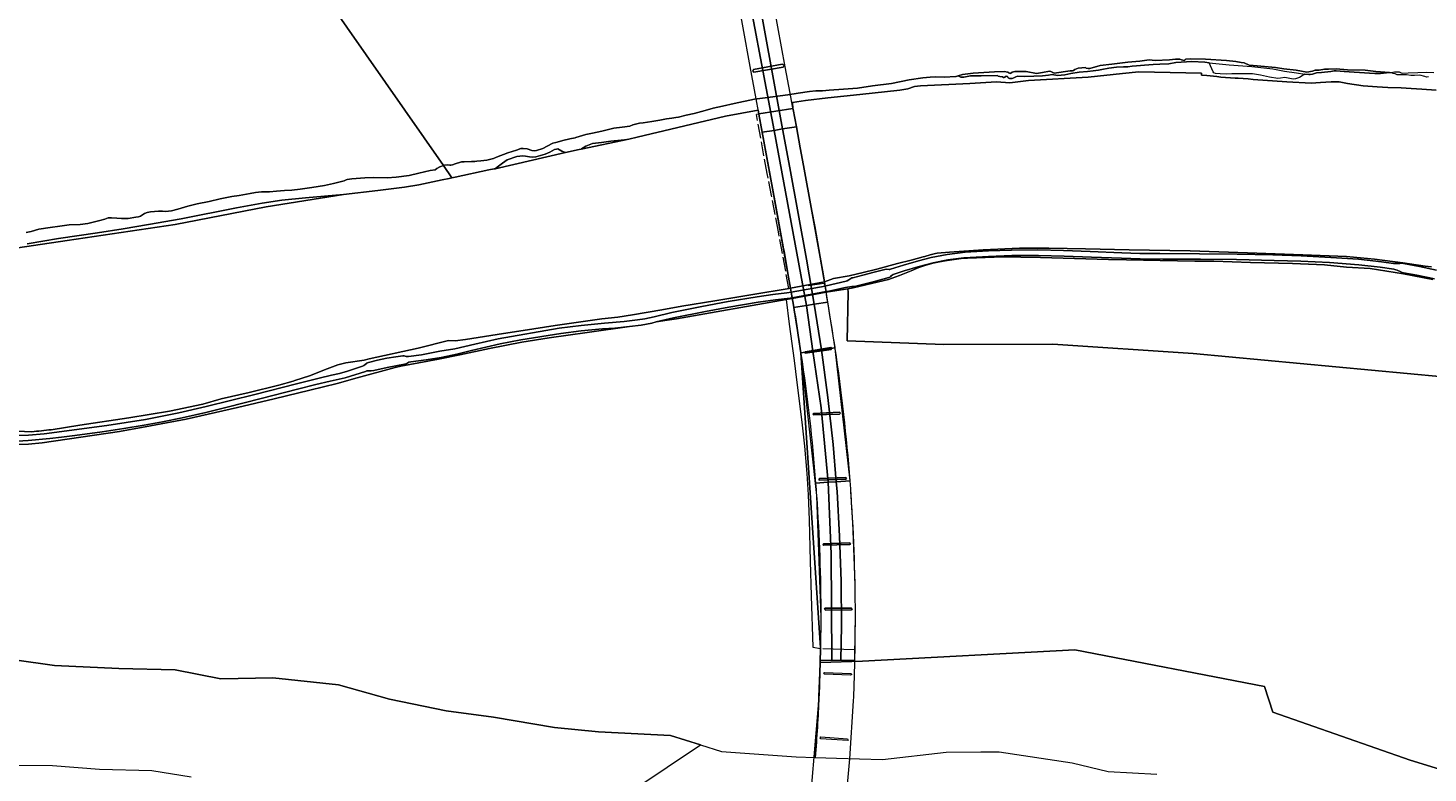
# Model space of a CAD drawing. Header units: metres. Extents: x 200176 to 205485, y 394066 to 399855.
# Tile 149 of 230: x 203987 to 204772, y 395248 to 395666. Entities that reach past the tile are written whole.
import ezdxf
from ezdxf.enums import TextEntityAlignment as Align

# ---------------------------------------------------------------- set-up
doc = ezdxf.new("R2010")
doc.units = ezdxf.units.M
doc.linetypes.add('IE-TERREINAFSCHEIDING', pattern=[10, 8, -2])
for name, color, linetype, lineweight in [('B-WE-GR-BOUWLAND-GV', 80, 'Continuous', 13), ('B-WE-GR-GRAS-GV', 60, 'Continuous', 13), ('B-WE-IE-TERREINAFSCHEIDING-G', 210, 'IE-TERREINAFSCHEIDING', 18), ('B-WE-IE-TERREINAFSCHEIDING_KUNSTMATIG_HEKWERK-G', 20, 'IE-TERREINAFSCHEIDING-KUNSTMATIG', 18), ('B-WE-KW-KUNSTWERK-GV', 170, 'Continuous', 18), ('B-WE-KW-KUNSTWERK_PIJLER-GV', 170, 'Continuous', 18), ('B-WE-OG-TOPOGRAFIE-T18', 10, 'Continuous', 18), ('B-WE-OG-WATER-GV', 130, 'Continuous', 18), ('B-WE-OG-WEG-GV', 7, 'Continuous', 18), ('B-WE-VH-ONVERHARD-GV', 252, 'Continuous', 18), ('B-WE-VH-VERHARDING_ASFALT-GV', 252, 'Continuous', 18), ('B-WE-VH-VERHARDING_OPEN-GV', 252, 'Continuous', 18)]:
    doc.layers.add(name, color=color, linetype=linetype, lineweight=lineweight)
doc.styles.add('NLCS-ISO-M20-T18', font='NLCS-ISO.ttf', dxfattribs={"height": 0.036})
doc.linetypes.add('IE-TERREINAFSCHEIDING-KUNSTMATIG', pattern='A,4,[82,NLCS.shx,S=0.75,R=90,X=0,Y=0],4,-2', length=10)

msp = doc.modelspace()

# ---------------------------------------------------------------- linework, layer by layer
at = {"layer": 'B-WE-GR-BOUWLAND-GV', "flags": 128}
for points in [[(204776.462, 395630.694), (204768.405, 395631.359), (204762.456, 395631.746), (204756.872, 395632.024), (204749.407, 395632.355), (204743.314, 395632.593), (204735.535, 395633.12), (204726.733, 395634.474), (204722.029, 395635.408), (204717.567, 395635.484), (204711.617, 395635.014), (204706.481, 395634.642), (204692.709, 395635.468), (204673.833, 395636.827), (204671.109, 395637.126), (204665.414, 395637.491), (204663.84, 395637.546), (204655.792, 395638.125), (204653.436, 395638.426), (204647.947, 395638.926), (204644.87, 395639.18), (204644.831, 395640.26), (204609.749, 395641.064), (204600.674, 395640.087), (204581.345, 395638.013), (204547.873, 395636.279), (204537.395, 395634.85), (204529.869, 395635.509), (204514.985, 395634.492), (204487.253, 395633.204), (204483.897, 395632.864), (204480.328, 395631.547), (204475.705, 395630.734), (204453.272, 395628.355), (204435.407, 395626.526), (204422.856, 395624.893), (204415.501, 395623.817), (204415.829, 395620.569), (204415.957, 395619.879), (204417.735, 395610.302), (204419.944, 395598.411), (204421.774, 395588.555), (204426.482, 395562.884), (204428.003, 395554.451), (204431.123, 395537.16), (204432.365, 395529.897), (204433.454, 395523.447), (204438.508, 395525.189), (204447.295, 395526.712), (204455.126, 395528.523), (204462.863, 395530.524), (204474.419, 395533.574), (204482.179, 395535.528), (204488.892, 395537.306), (204489.738, 395537.586), (204492.671, 395538.47), (204495.845, 395539.25), (204496.641, 395539.405), (204503.596, 395540.006), (204522.41, 395541.381), (204542.894, 395542.278), (204559.348, 395542.185), (204579.887, 395541.955), (204604.393, 395541.262), (204638.52, 395540.708), (204670.654, 395539.703), (204701.666, 395538.598), (204726.282, 395537.53), (204741.876, 395536.011), (204757.855, 395534.111), (204770.398, 395532.099), (204773.885, 395531.735)], [(204226.453, 395490.384), (204232.263, 395490.995), (204249.959, 395493.917), (204270.479, 395497.121), (204282.548, 395498.88), (204308.706, 395502.591), (204317.547, 395503.619), (204325.82, 395504.793), (204342.221, 395507.744), (204353.483, 395509.687), (204372.014, 395512.664), (204393.287, 395516.186), (204413.694, 395519.662), (204414.421, 395519.83), (204404.395, 395575.599), (204396.652, 395617.362), (204396.626, 395617.501), (204396.234, 395619.596), (204378.053, 395616.2), (204328.543, 395604.359), (204323.849, 395603.383), (204297.045, 395597.807), (204296.03, 395597.596), (204288.282, 395595.815), (204248.759, 395586.729), (204248.213, 395586.647), (204245.352, 395586.064), (204226.407, 395582.063), (204224.608, 395581.683), (204223.108, 395581.366), (204219.099, 395580.519), (204206.135, 395577.763), (204197.99, 395576.453), (204183.149, 395574.55), (204163.842, 395572.237), (204120.521, 395565.366), (204069.483, 395555.546), (204008.883, 395546.507), (203905.438, 395531.198)], [(203999.947, 395440.521), (204015.974, 395443.143), (204043.353, 395447.226), (204066.312, 395450.949), (204084.973, 395454.892), (204095.209, 395457.768), (204110.988, 395461.456), (204127.514, 395465.555), (204135.5, 395467.781), (204136.571, 395468.046), (204144.652, 395470.79), (204154.675, 395474.614), (204160.587, 395476.87), (204165.162, 395478.008), (204175.481, 395479.43), (204178.226, 395480.159), (204205.667, 395486.146), (204222.594, 395490.526), (204226.453, 395490.384)], [(203977.24, 395439.921), (203988.911, 395439.355)]]:
    msp.add_lwpolyline(points, dxfattribs=at)
at = {"layer": 'B-WE-GR-BOUWLAND-GV'}
msp.add_lwpolyline([(203988.911, 395439.355, 0.0027073), (203999.947, 395440.521)], format="xyb", dxfattribs=at)
at = {"layer": 'B-WE-GR-GRAS-GV', "flags": 128}
for points in [[(204274.292, 395594.089), (204271.669, 395593.456), (204270.056, 395593.298), (204268.127, 395593.462), (204265.819, 395593.88), (204264.367, 395593.96), (204261.092, 395593.639), (204255.546, 395591.701), (204253.005, 395589.933), (204250.056, 395587.66), (204248.759, 395586.729), (204288.282, 395595.815), (204286.272, 395596.566), (204283.978, 395597.812), (204283.254, 395597.788), (204282.033, 395597.596), (204279.463, 395595.994), (204276.843, 395594.913)], [(204308.423, 395601.5), (204303.508, 395600.899), (204299.775, 395599.46), (204297.274, 395597.955), (204297.045, 395597.807), (204323.849, 395603.383), (204321.388, 395603.037), (204313.694, 395602.123)], [(204437.629, 395486.115), (204437.283, 395485.544), (204422.761, 395483.349), (204422.28, 395483.692), (204422.6, 395484.177), (204437.158, 395486.561)], [(204442.428, 395449.804), (204442.016, 395449.278), (204427.335, 395448.843), (204426.899, 395449.241), (204427.275, 395449.684), (204442.014, 395450.303)], [(204445.892, 395413.289), (204445.48, 395412.763), (204430.799, 395412.328), (204430.363, 395412.726), (204430.739, 395413.169), (204445.478, 395413.788)], [(204448.175, 395376.692), (204447.763, 395376.166), (204433.082, 395375.731), (204432.646, 395376.129), (204433.022, 395376.572), (204447.761, 395377.191)], [(204449.08, 395340.059), (204448.662, 395339.586), (204433.999, 395339.488), (204433.555, 395339.98), (204433.922, 395340.492), (204448.733, 395340.592)], [(204448.293, 395303.891), (204448.779, 395303.349), (204448.151, 395302.923), (204433.477, 395303.513), (204433.044, 395304.016), (204433.424, 395304.519)], [(204446.438, 395267.299), (204446.762, 395266.637), (204446.572, 395266.325), (204431.518, 395267.362), (204431.103, 395267.879), (204431.499, 395268.369)]]:
    msp.add_lwpolyline(points, close=True, dxfattribs=at)
for points in [[(203905.438, 395531.198), (204008.883, 395546.507), (204069.483, 395555.546), (204120.521, 395565.366), (204163.842, 395572.237), (204142.584, 395570.37), (204129.193, 395569.13), (204118.176, 395567.383), (204103.878, 395564.83), (204072.877, 395558.721), (204054.552, 395555.474), (204040.256, 395553.008), (204025.941, 395550.907), (204003.972, 395547.638), (203986.37, 395544.759)], [(204774.688, 395524.713), (204758.194, 395527.897), (204739.539, 395530.811), (204726.16, 395531.589), (204713.907, 395532.867), (204695.969, 395533.668), (204672.461, 395534.301), (204651.867, 395534.877), (204641.195, 395535.011), (204621.637, 395535.355), (204602.76, 395535.752), (204592.699, 395535.807), (204554.668, 395537.06), (204543.581, 395537.284), (204533.738, 395537.305), (204513.677, 395536.641), (204510.166, 395536.406), (204506.307, 395535.96), (204502.348, 395535.402), (204497.992, 395534.602), (204494.226, 395533.752), (204489.756, 395532.55), (204486.44, 395531.37), (204482.058, 395529.485), (204475.59, 395526.982), (204469.362, 395524.725), (204463.712, 395523.455), (204449.641, 395520.033), (204446.559, 395519.538), (204446.699, 395517.497), (204446.224, 395490.366), (204500.349, 395488.272), (204561.521, 395488.429), (204640.221, 395483.305), (204820.253, 395466.428)], [(205281.401, 394983.128), (205213.075, 395063.889), (205078.455, 395203.635), (205026.747, 395264.972), (205012.308, 395291.32), (204992.776, 395344.6), (204971.319, 395373.705), (204916.56, 395422.437), (204877.404, 395442.426), (204820.253, 395466.428), (204640.221, 395483.305), (204561.521, 395488.429), (204500.349, 395488.272), (204446.224, 395490.366), (204446.699, 395517.497), (204446.559, 395519.538), (204434.528, 395517.606), (204434.433, 395517.588), (204415.394, 395514.077)], [(204415.394, 395514.077), (204411.97, 395513.556), (204350.438, 395502.628), (204345.303, 395501.837), (204339.199, 395500.896), (204336.686, 395500.307), (204330.77, 395499.157), (204324.152, 395498.299), (204300.425, 395494.916), (204279.067, 395491.929), (204263.733, 395489.603), (204245.707, 395486.084), (204229.07, 395482.535), (204217.044, 395480.064), (204211.955, 395479.018), (204211.094, 395478.841), (204195.971, 395476.041), (204192.792, 395475.393), (204171.563, 395469.495), (204160.253, 395466.427), (204144.943, 395462.679), (204131.87, 395459.574), (204124.855, 395457.908), (204104.285, 395452.869), (204075.525, 395446.408), (204055.637, 395442.604), (204038.143, 395439.458), (203994.825, 395433.094), (203987.091, 395432.38), (203981.026, 395432.153)], [(204431.246, 395318.261), (204420.26, 395483.516)], [(204420.26, 395483.516), (204431.246, 395318.261), (204431.051, 395310.026), (204454.791, 395310.817), (204573.854, 395317.167), (204680.216, 395296.53), (204684.979, 395282.242), (204761.973, 395255.254), (204870.717, 395221.917), (205011.211, 395131.429), (205039.786, 395128.254), (205067.567, 395112.379), (205083.442, 395111.585), (205116.78, 395086.979), (205247.749, 394964.741), (205261.242, 394964.741), (205280.292, 394982.204), (205281.401, 394983.128)], [(203956.641, 395314.747), (204001.843, 395308.371), (204037.763, 395306.71), (204069.38, 395305.938), (204095.117, 395300.928), (204124.233, 395301.494), (204161.036, 395297.547), (204189.527, 395289.56), (204221.379, 395282.971), (204247.981, 395279.361), (204282.079, 395273.73), (204306.828, 395271.159), (204347.183, 395269.244), (204364.062, 395263.87), (204375.798, 395260.133), (204417.611, 395257.157), (204428.31, 395256.858)], [(204430.418, 395290.941), (204430.891, 395304.424), (204431.049, 395309.951), (204431.051, 395310.026), (204431.246, 395318.261)], [(205281.401, 394983.128), (205280.292, 394982.204), (205261.242, 394964.741), (205247.749, 394964.741), (205116.78, 395086.979), (205083.442, 395111.585), (205067.567, 395112.379), (205039.786, 395128.254), (205011.211, 395131.429), (204870.717, 395221.917), (204761.973, 395255.254), (204684.979, 395282.242), (204680.216, 395296.53), (204573.854, 395317.167), (204454.791, 395310.817), (204431.051, 395310.026), (204431.049, 395309.951), (204430.891, 395304.424), (204430.418, 395290.941)], [(204428.31, 395256.858), (204440.313, 395256.523), (204466.081, 395255.804), (204501.749, 395259.765), (204521.157, 395259.971), (204531.535, 395260.081), (204572.436, 395253.844), (204592.596, 395249.036), (204619.785, 395247.534)]]:
    msp.add_lwpolyline(points, dxfattribs=at)
at = {"layer": 'B-WE-GR-GRAS-GV'}
for points in [[(204418.725, 395493.474, 0.0104372), (204415.394, 395514.077)], [(204415.394, 395514.077, -0.0104372), (204418.725, 395493.474)], [(204420.26, 395483.516, 0.0039163), (204418.725, 395493.474)], [(204418.725, 395493.474, -0.0039163), (204420.26, 395483.516)], [(204428.31, 395256.858, 0.0087938), (204430.418, 395290.941)], [(204430.418, 395290.941, -0.0087938), (204428.31, 395256.858)]]:
    msp.add_lwpolyline(points, format="xyb", dxfattribs=at)
at = {"layer": 'B-WE-IE-TERREINAFSCHEIDING-G', "flags": 128}
for points in [[(204396.652, 395617.362), (204395.411, 395617.144)], [(204401.353, 395584.174), (204395.411, 395617.144)], [(204403.805, 395571.705), (204401.353, 395584.174)], [(204407.667, 395551.328), (204403.805, 395571.705)], [(204413.57, 395519.56), (204407.667, 395551.328)]]:
    msp.add_lwpolyline(points, dxfattribs=at)
at = {"layer": 'B-WE-IE-TERREINAFSCHEIDING_KUNSTMATIG_HEKWERK-G', "flags": 128}
for points in [[(204415.863, 395620.574), (204415.829, 395620.569)], [(204434.528, 395517.606), (204449.641, 395520.033), (204463.712, 395523.455), (204469.362, 395524.725), (204475.59, 395526.982), (204482.058, 395529.485), (204486.44, 395531.37), (204489.756, 395532.55), (204494.226, 395533.752), (204497.992, 395534.602), (204502.348, 395535.402), (204506.307, 395535.96), (204510.166, 395536.406), (204513.677, 395536.641), (204533.738, 395537.305), (204543.581, 395537.284), (204554.668, 395537.06)], [(204488.892, 395537.306), (204489.738, 395537.586), (204492.671, 395538.47), (204495.845, 395539.25), (204496.641, 395539.405)], [(204226.453, 395490.384), (204232.263, 395490.995), (204249.959, 395493.917), (204270.479, 395497.121), (204282.548, 395498.88), (204308.706, 395502.591), (204317.547, 395503.619), (204325.82, 395504.793), (204342.221, 395507.744), (204353.483, 395509.687), (204372.014, 395512.664), (204393.287, 395516.186), (204413.694, 395519.662), (204414.421, 395519.83)], [(204433.1, 395522.395), (204424.377, 395521.204)], [(204433.1, 395522.395), (204433.619, 395522.466)], [(204415.394, 395514.077), (204411.97, 395513.556)], [(204411.97, 395513.556), (204413.757, 395499.713), (204416.451, 395479.388), (204418.046, 395467.018), (204420.832, 395444.667), (204422.268, 395431.259), (204423.646, 395415.969), (204424.437, 395403.944), (204424.988, 395389.974), (204425.53, 395366.924), (204426.103, 395347.374), (204426.9, 395318.67)], [(204433.923, 395517.494), (204415.394, 395514.077)], [(204433.923, 395517.494), (204434.433, 395517.588)], [(204434.433, 395517.588), (204434.528, 395517.606)], [(204426.9, 395318.67), (204431.238, 395317.9)], [(204432.493, 395317.856), (204450.086, 395317.428)], [(204450.086, 395317.428), (204450.659, 395317.414)], [(204450.669, 395317.412), (204450.659, 395317.414)]]:
    msp.add_lwpolyline(points, dxfattribs=at)
at = {"layer": 'B-WE-KW-KUNSTWERK-GV', "flags": 128}
for points in [[(204383.725, 395687.541), (204391.722, 395643.951), (204395.064, 395625.926), (204396.38, 395618.828), (204396.652, 395617.362), (204398.545, 395607.154), (204405.667, 395568.737), (204409.992, 395545), (204414.466, 395519.579), (204414.809, 395517.551), (204415.323, 395514.486), (204415.801, 395511.616), (204416.225, 395509.051), (204420.308, 395483.201), (204429.043, 395403.619), (204431.402, 395335.2), (204431.246, 395318.261), (204431.1, 395311.417), (204431.065, 395310.054), (204430.983, 395307.098), (204430.888, 395304.377), (204430.437, 395291.49), (204430.418, 395290.941), (204430.398, 395290.491), (204423.855, 395212.826)], [(204444.864, 395224.997), (204447.778, 395256.011), (204449.817, 395288.635), (204449.916, 395290.822), (204450.307, 395302.944), (204450.508, 395309.933), (204450.575, 395312.722), (204450.669, 395317.412), (204450.698, 395319.955), (204450.799, 395327.592), (204450.828, 395334.263), (204450.682, 395352.279), (204450.533, 395359.513), (204449.649, 395383.741), (204449.406, 395388.514), (204448.746, 395399.701), (204448.225, 395407.305), (204448.056, 395409.61), (204447.881, 395411.915), (204439.509, 395486.053), (204435.365, 395511.95), (204434.892, 395514.82), (204434.416, 395517.69), (204434.382, 395517.896), (204433.859, 395521.031), (204432.365, 395529.897), (204431.123, 395537.16), (204426.482, 395562.884), (204421.774, 395588.555), (204417.735, 395610.302), (204415.957, 395619.879), (204415.597, 395621.813), (204414.232, 395629.163), (204411.515, 395643.795), (204405.368, 395677.41)]]:
    msp.add_lwpolyline(points, dxfattribs=at)
msp.add_lwpolyline([(204410.82, 395644.797), (204409.866, 395645.268), (204393.716, 395642.422), (204393.288, 395641.532), (204393.828, 395640.95), (204410.259, 395643.701)], close=True, dxfattribs=at)
at = {"layer": 'B-WE-KW-KUNSTWERK_PIJLER-GV', "flags": 128}
for points in [[(204422.761, 395483.349), (204437.283, 395485.544), (204437.629, 395486.115), (204437.158, 395486.561), (204422.6, 395484.177), (204422.28, 395483.692)], [(204427.335, 395448.843), (204442.016, 395449.278), (204442.428, 395449.804), (204442.014, 395450.303), (204427.275, 395449.684), (204426.899, 395449.241)], [(204430.799, 395412.328), (204445.48, 395412.763), (204445.892, 395413.289), (204445.478, 395413.788), (204430.739, 395413.169), (204430.363, 395412.726)], [(204433.082, 395375.731), (204447.763, 395376.166), (204448.175, 395376.692), (204447.761, 395377.191), (204433.022, 395376.572), (204432.646, 395376.129)], [(204433.999, 395339.488), (204448.662, 395339.586), (204449.08, 395340.059), (204448.733, 395340.592), (204433.922, 395340.492), (204433.555, 395339.98)]]:
    msp.add_lwpolyline(points, close=True, dxfattribs=at)
at = {"layer": 'B-WE-OG-WATER-GV', "flags": 128}
for points in [[(203985.845, 395551.096), (203988.636, 395551.652), (203993.028, 395552.928), (203999.242, 395553.796), (204004.799, 395554.516), (204009.929, 395555.239), (204016.15, 395555.593), (204020.535, 395556.017), (204023.514, 395556.79), (204027.226, 395557.809), (204029.975, 395558.574), (204031.871, 395559.203), (204033.795, 395559.286), (204036.667, 395559.142), (204039.408, 395558.913), (204043.047, 395558.894), (204047.391, 395559.668), (204048.824, 395559.853), (204049.898, 395560.226), (204052.172, 395561.716), (204053.663, 395562.316), (204055.643, 395562.529), (204060.028, 395562.953), (204062.388, 395562.945), (204063.852, 395562.867), (204065.655, 395562.918), (204067.275, 395563.178), (204070.823, 395564.089), (204076.573, 395565.736), (204081.774, 395567.071), (204088.495, 395568.459), (204094.713, 395569.895), (204101.226, 395571.241), (204105.361, 395571.83), (204111.445, 395572.896), (204114.487, 395573.429), (204117.779, 395573.795), (204122.402, 395573.856), (204126.152, 395574.099), (204130.646, 395574.5), (204134.889, 395574.782), (204139.472, 395575.335), (204146.08, 395576.32), (204153.104, 395577.389), (204158.183, 395578.55), (204164.26, 395579.986), (204165.226, 395580.525), (204165.938, 395580.803), (204168.563, 395581.11), (204175.681, 395581.675), (204180.819, 395581.885), (204188.292, 395581.693), (204193.31, 395582.013), (204200.65, 395582.959), (204206.069, 395584.249), (204209.289, 395585.086), (204212.342, 395585.673), (204215.122, 395586.175), (204216.22, 395586.8), (204217.812, 395587.749), (204219.872, 395588.486), (204122.27, 395728.235)], [(204122.27, 395728.235), (204219.872, 395588.486), (204220.373, 395588.72), (204221.95, 395588.874), (204223.384, 395588.799), (204224.082, 395588.83), (204224.924, 395588.928), (204226.461, 395589.428), (204227.041, 395589.626), (204228.835, 395590.236), (204229.914, 395590.542), (204231.459, 395590.621), (204235.658, 395590.839), (204237.431, 395590.885), (204238.539, 395590.913), (204240.779, 395591.153), (204244.226, 395591.624), (204247.843, 395592.526), (204249.524, 395593.173), (204256.023, 395595.695), (204260.777, 395597.18), (204263.269, 395598.012), (204264.586, 395598.155), (204266.729, 395597.852), (204269.478, 395596.988), (204270.731, 395596.823), (204272.111, 395596.953), (204275.625, 395598.134), (204278.01, 395599.374), (204281.151, 395601.004), (204282.825, 395601.54), (204284.93, 395601.985), (204286.765, 395602.6), (204290.796, 395603.48), (204293.618, 395604.153), (204293.998, 395604.243), (204299.725, 395605.993), (204303.519, 395606.665), (204308.622, 395607.74), (204315.398, 395609.43), (204319.99, 395610.065), (204324.384, 395610.676), (204326.126, 395611.31), (204329.8, 395612.329), (204331.853, 395612.447), (204336.638, 395613.234), (204341.182, 395614.023), (204344.934, 395614.801), (204347.922, 395615.158), (204350.119, 395615.424), (204351.616, 395615.578), (204355.965, 395616.688), (204360.405, 395617.653), (204366.601, 395619.417), (204371.18, 395620.762), (204376.251, 395621.763), (204382.92, 395623.247), (204394.303, 395625.718), (204400.286, 395626.464), (204412.928, 395628.104), (204418.679, 395629.124), (204425.195, 395630.032), (204428.598, 395630.367), (204430.365, 395630.352), (204432.337, 395630.31), (204436.149, 395630.834), (204444.089, 395631.316), (204452.105, 395631.926), (204460.41, 395633.153), (204471.004, 395634.548), (204480.899, 395636.6), (204488.709, 395637.768), (204492.754, 395638.017), (204495.773, 395638.288), (204500.605, 395638.147), (204507.103, 395638.351), (204507.363, 395638.371), (204508.486, 395638.755), (204510.903, 395639.583), (204516.787, 395640.267), (204528.769, 395641.064), (204534.262, 395641.255), (204536.243, 395640.889), (204536.791, 395640.536), (204537.669, 395640.161), (204538.038, 395640.323), (204538.759, 395640.794), (204540.323, 395641.185), (204546.678, 395641.148), (204552.4, 395640.144), (204555.674, 395640.704), (204559.684, 395641.349), (204560.362, 395641.159), (204562.338, 395640.316), (204571.184, 395641.672), (204572.065, 395641.536), (204572.542, 395641.532), (204573.058, 395641.711), (204573.853, 395642.31), (204575.661, 395643.176), (204579.832, 395643.453), (204580.197, 395643.137), (204581.333, 395642.852), (204582.271, 395642.991), (204588.127, 395644.685), (204594.707, 395645.272), (204603.662, 395646.462), (204610.39, 395647.065), (204615.576, 395647.847), (204619.006, 395647.321), (204626.945, 395647.767), (204630.33, 395648.085), (204632.836, 395648.137), (204633.767, 395647.847), (204635.152, 395647.429), (204635.497, 395647.549), (204635.757, 395647.879), (204636.042, 395648.171), (204638.574, 395648.346), (204647.159, 395648.088), (204658.884, 395647.397), (204664.136, 395646.811), (204667.092, 395646.258), (204668.908, 395646.07), (204671.648, 395644.794), (204676.129, 395644.497), (204686.39, 395643.537), (204691.001, 395642.637), (204697.899, 395641.963), (204703.946, 395640.892), (204707.095, 395641.417), (204708.549, 395641.945), (204710.847, 395642.073), (204713.954, 395642.535), (204716.167, 395642.491), (204720.502, 395642.744), (204726.826, 395642.195), (204736.713, 395641.9), (204742.69, 395641.15), (204750.387, 395640.62), (204751.947, 395640.44), (204752.288, 395640.841)], [(204752.288, 395640.841), (204753.092, 395641.026), (204755.816, 395640.958), (204756.897, 395640.496), (204757.766, 395640.285), (204760.696, 395640.497), (204766.202, 395640.642), (204770.839, 395640.851), (204775.246, 395640.666)], [(204364.062, 395263.87), (204347.183, 395269.244), (204306.828, 395271.159), (204282.079, 395273.73), (204247.981, 395279.361), (204221.379, 395282.971), (204189.527, 395289.56), (204161.036, 395297.547), (204124.233, 395301.494), (204095.117, 395300.928), (204069.38, 395305.938), (204037.763, 395306.71), (204001.843, 395308.371), (203956.641, 395314.747)], [(204271.637, 395202.058), (204364.062, 395263.87)], [(203950.543, 395247.508), (203975.205, 395252.455), (204000.619, 395252.37), (204026.964, 395250.299), (204056.307, 395249.466), (204078.307, 395245.993)]]:
    msp.add_lwpolyline(points, dxfattribs=at)
msp.add_lwpolyline([(204409.866, 395645.268), (204410.82, 395644.797), (204410.259, 395643.701), (204393.828, 395640.95), (204393.288, 395641.532), (204393.716, 395642.422)], close=True, dxfattribs=at)
at = {"layer": 'B-WE-OG-WEG-GV', "flags": 128}
for points in [[(204773.885, 395531.735), (204770.398, 395532.099), (204757.855, 395534.111), (204741.876, 395536.011), (204726.282, 395537.53), (204701.666, 395538.598), (204670.654, 395539.703), (204638.52, 395540.708), (204604.393, 395541.262), (204579.887, 395541.955), (204559.348, 395542.185), (204542.894, 395542.278), (204522.41, 395541.381), (204503.596, 395540.006), (204496.641, 395539.405), (204495.845, 395539.25), (204492.671, 395538.47), (204489.738, 395537.586), (204488.892, 395537.306), (204482.179, 395535.528), (204474.419, 395533.574), (204462.863, 395530.524), (204455.126, 395528.523), (204447.295, 395526.712), (204438.508, 395525.189), (204433.454, 395523.447), (204433.591, 395522.631), (204433.619, 395522.466), (204433.685, 395522.07), (204433.747, 395521.697), (204433.859, 395521.031), (204434.494, 395521.147), (204445.615, 395523.727), (204446.234, 395524.023), (204447.075, 395524.478), (204448.238, 395525.25), (204448.756, 395525.573), (204449.346, 395525.705), (204455.022, 395527.135), (204461.337, 395528.744), (204468.082, 395530.509), (204469.71, 395530.343), (204470.102, 395530.322), (204470.527, 395530.452), (204477.718, 395532.633), (204486.308, 395535.14), (204493.274, 395536.963), (204502.231, 395538.756), (204512.303, 395539.946), (204525.404, 395540.791), (204538.402, 395541.165), (204553.21, 395541.249), (204567.592, 395540.926), (204582.445, 395540.298), (204600.156, 395539.645), (204610.277, 395539.324), (204621.491, 395539.16), (204643.757, 395539.107), (204664.924, 395538.961), (204684.835, 395538.517), (204700.714, 395537.989), (204717.499, 395537.098), (204732.875, 395536.007), (204745.871, 395534.528), (204752.621, 395533.71), (204754.355, 395533.582), (204755.234, 395533.579), (204756.14, 395533.708), (204756.792, 395533.809), (204757.252, 395533.75), (204758.21, 395533.598), (204767.051, 395531.906), (204776.721, 395529.918)], [(204775.465, 395525.071), (204765.672, 395527.074), (204758.122, 395528.498), (204757.425, 395528.644), (204756.625, 395528.976), (204754.651, 395529.835), (204753.889, 395530.19), (204752.745, 395530.485), (204745.109, 395531.526), (204733.112, 395532.863), (204716.636, 395534.121), (204700.611, 395534.933), (204685.666, 395535.395), (204664.487, 395535.893), (204644.433, 395536.043), (204623.294, 395536.166), (204610.478, 395536.29), (204600.027, 395536.548), (204583.319, 395537.214), (204567.859, 395537.849), (204553.474, 395538.179), (204538.628, 395538.068), (204525.453, 395537.662), (204511.55, 395536.78), (204502.745, 395535.645), (204494.498, 395533.991), (204485.889, 395531.81), (204478.237, 395529.547), (204473.047, 395527.875), (204472.04, 395527.428), (204471.449, 395527.111), (204470.882, 395526.687), (204470.455, 395526.183), (204470.056, 395525.971), (204469.672, 395525.823), (204460.716, 395523.342), (204451.145, 395520.951), (204450.129, 395520.737), (204448.871, 395520.669), (204447.698, 395520.628), (204446.495, 395520.461), (204445.258, 395520.282), (204435.862, 395518.161), (204434.382, 395517.896), (204434.422, 395517.657), (204434.433, 395517.588), (204434.528, 395517.606), (204446.559, 395519.538), (204449.641, 395520.033), (204463.712, 395523.455), (204469.362, 395524.725), (204475.59, 395526.982), (204482.058, 395529.485), (204486.44, 395531.37), (204489.756, 395532.55), (204494.226, 395533.752), (204497.992, 395534.602), (204502.348, 395535.402), (204506.307, 395535.96), (204510.166, 395536.406), (204513.677, 395536.641), (204533.738, 395537.305), (204543.581, 395537.284), (204554.668, 395537.06), (204592.699, 395535.807), (204602.76, 395535.752), (204621.637, 395535.355), (204641.195, 395535.011), (204651.867, 395534.877), (204672.461, 395534.301), (204695.969, 395533.668), (204713.907, 395532.867), (204726.16, 395531.589), (204739.539, 395530.811), (204758.194, 395527.897), (204774.688, 395524.713)], [(203981.41, 395437.311), (203987.268, 395437.512), (203995.949, 395438.288), (204031.057, 395442.786), (204052.758, 395446.283), (204071.496, 395449.981), (204086.85, 395453.444), (204114.074, 395460.227), (204137.547, 395466.289), (204150.197, 395469.471), (204157.093, 395471.053), (204161.54, 395472.059), (204165.983, 395473.348), (204171.092, 395475.079), (204174.533, 395476.21), (204175.182, 395476.466), (204175.744, 395476.834), (204176.893, 395477.711), (204177.338, 395478.024), (204177.81, 395478.191), (204182.951, 395479.506), (204188.065, 395480.521), (204193.192, 395481.44), (204197.026, 395482.003), (204197.312, 395481.973), (204197.854, 395481.834), (204199.024, 395481.586), (204199.562, 395481.586), (204200.31, 395481.543), (204207.5, 395482.455), (204217.79, 395484.535), (204226.16, 395485.874), (204237.394, 395488.432), (204250.475, 395491.433), (204284.672, 395497.48), (204296.994, 395498.973), (204310.214, 395500.234), (204321.257, 395501.164), (204328.677, 395502.016), (204332.684, 395502.655), (204338.079, 395503.758), (204347.923, 395506.115), (204364.654, 395509.605), (204379.525, 395512.347), (204395.706, 395514.97), (204404.618, 395516.256), (204412.45, 395517.12), (204414.809, 395517.551), (204414.421, 395519.83)], [(204414.421, 395519.83), (204413.694, 395519.662), (204393.287, 395516.186), (204372.014, 395512.664), (204353.483, 395509.687), (204342.221, 395507.744), (204325.82, 395504.793), (204317.547, 395503.619), (204308.706, 395502.591), (204282.548, 395498.88), (204270.479, 395497.121), (204249.959, 395493.917), (204232.263, 395490.995), (204226.453, 395490.384), (204222.594, 395490.526), (204205.667, 395486.146), (204178.226, 395480.159), (204175.481, 395479.43), (204165.162, 395478.008), (204160.587, 395476.87), (204154.675, 395474.614), (204144.652, 395470.79), (204136.571, 395468.046), (204135.5, 395467.781), (204127.514, 395465.555), (204110.988, 395461.456), (204095.209, 395457.768), (204084.973, 395454.892), (204066.312, 395450.949), (204043.353, 395447.226), (204015.974, 395443.143), (203999.947, 395440.521)], [(203981.026, 395432.153), (203987.091, 395432.38), (203994.825, 395433.094), (204038.143, 395439.458), (204055.637, 395442.604), (204075.525, 395446.408), (204104.285, 395452.869), (204124.855, 395457.908), (204131.87, 395459.574), (204144.943, 395462.679), (204160.253, 395466.427), (204171.563, 395469.495), (204192.792, 395475.393), (204195.971, 395476.041), (204211.094, 395478.841), (204211.955, 395479.018), (204217.044, 395480.064), (204229.07, 395482.535), (204245.707, 395486.084), (204263.733, 395489.603), (204279.067, 395491.929), (204300.425, 395494.916), (204324.152, 395498.299), (204315.888, 395497.5), (204309.023, 395497.004), (204297.128, 395495.909), (204285.749, 395494.487), (204263.333, 395490.904), (204251.72, 395488.545), (204235.639, 395484.836), (204227.436, 395482.897), (204218.571, 395481.038), (204210.221, 395479.708), (204201.56, 395478.609), (204200.508, 395478.38), (204199.84, 395478.003), (204199.271, 395477.661), (204198.692, 395477.416), (204198.026, 395477.263), (204188.384, 395475.431), (204180.873, 395473.721), (204179.389, 395473.499), (204178.73, 395473.464), (204177.578, 395473.522), (204176.935, 395473.464), (204176.149, 395473.211), (204164.676, 395469.646), (204156.28, 395467.667), (204148.334, 395465.83), (204138.095, 395463.188), (204117.71, 395457.939), (204098.629, 395453.062), (204086.604, 395450.153), (204073.349, 395447.163), (204062.39, 395444.898), (204052.006, 395442.978), (204040.546, 395441.11), (204028.436, 395439.258), (204013.085, 395437.277), (204005.688, 395436.335), (203999.107, 395435.497), (203986.962, 395434.377), (203981.014, 395434.154)], [(203988.911, 395439.355), (203977.24, 395439.921)]]:
    msp.add_lwpolyline(points, dxfattribs=at)
msp.add_lwpolyline([(204345.303, 395501.837), (204350.438, 395502.628), (204411.97, 395513.556), (204415.394, 395514.077), (204415.323, 395514.486), (204414.171, 395514.28), (204406.001, 395513.273), (204396.406, 395511.958), (204379.901, 395509.24), (204366.695, 395506.844), (204348.875, 395503.164), (204339.199, 395500.896)], close=True, dxfattribs=at)
at = {"layer": 'B-WE-OG-WEG-GV'}
msp.add_lwpolyline([(203999.947, 395440.521, -0.0027073), (203988.911, 395439.355)], format="xyb", dxfattribs=at)
at = {"layer": 'B-WE-VH-ONVERHARD-GV', "flags": 128}
for points in [[(204404.395, 395575.599), (204414.421, 395519.83), (204433.454, 395523.447), (204432.365, 395529.897), (204431.123, 395537.16), (204428.003, 395554.451), (204426.482, 395562.884), (204421.774, 395588.555), (204419.944, 395598.411), (204417.735, 395610.302), (204415.957, 395619.879), (204415.829, 395620.569), (204396.626, 395617.501), (204396.652, 395617.362)], [(204433.747, 395521.697), (204433.685, 395522.07), (204433.619, 395522.466), (204433.591, 395522.631), (204433.454, 395523.447), (204414.421, 395519.83), (204414.809, 395517.551), (204433.859, 395521.031)], [(204434.433, 395517.588), (204434.422, 395517.657), (204434.382, 395517.896), (204415.323, 395514.486), (204415.394, 395514.077)]]:
    msp.add_lwpolyline(points, close=True, dxfattribs=at)
at = {"layer": 'B-WE-VH-VERHARDING_ASFALT-GV', "flags": 128}
for points in [[(204410.056, 395609.045), (204403.807, 395642.955), (204397.072, 395679.681), (204391.968, 395707.235), (204386.835, 395706.273), (204405.282, 395608.259)], [(204414.232, 395629.163), (204411.515, 395643.795), (204405.368, 395677.41), (204402.553, 395692.603), (204400.987, 395701.057), (204399.592, 395708.586), (204391.968, 395707.235), (204397.072, 395679.681), (204403.807, 395642.955), (204410.056, 395609.045), (204417.735, 395610.302), (204415.957, 395619.879), (204415.597, 395621.813)], [(204383.725, 395687.541), (204391.722, 395643.951), (204395.064, 395625.926), (204396.38, 395618.828), (204396.652, 395617.362), (204398.545, 395607.154), (204405.282, 395608.259), (204386.835, 395706.273), (204380.485, 395705.029)], [(204410.056, 395609.045), (204405.282, 395608.259), (204423.339, 395510.129), (204427.731, 395510.875), (204423.388, 395536.137), (204418.827, 395561.726), (204414.064, 395587.3)], [(204410.056, 395609.045), (204414.064, 395587.3), (204418.827, 395561.726), (204423.388, 395536.137), (204427.731, 395510.875), (204435.365, 395511.95), (204434.382, 395517.896), (204431.123, 395537.16), (204426.482, 395562.884), (204421.774, 395588.555), (204417.735, 395610.302)], [(204433.859, 395521.031), (204414.809, 395517.551), (204415.323, 395514.486), (204434.382, 395517.896), (204434.239, 395518.752)], [(204427.045, 395484.532), (204431.782, 395485.243), (204427.731, 395510.875), (204423.339, 395510.129)], [(204440.099, 395411.363), (204438.367, 395432.263), (204435.458, 395458.632), (204431.782, 395485.243), (204427.045, 395484.532), (204431.626, 395452.85), (204435.533, 395411.056)], [(204437.597, 395311.428), (204442.674, 395311.397), (204443.016, 395330.645), (204442.814, 395355.722), (204441.995, 395380.787), (204440.558, 395405.824), (204440.099, 395411.363), (204435.533, 395411.056), (204437.175, 395370.889)]]:
    msp.add_lwpolyline(points, close=True, dxfattribs=at)
for points in [[(204416.225, 395509.051), (204423.339, 395510.129), (204405.282, 395608.259), (204398.545, 395607.154)], [(204398.545, 395607.154), (204405.667, 395568.737), (204409.992, 395545)], [(204776.721, 395529.918), (204767.051, 395531.906), (204758.21, 395533.598), (204757.252, 395533.75), (204756.792, 395533.809), (204756.14, 395533.708), (204755.234, 395533.579), (204754.355, 395533.582), (204752.621, 395533.71), (204745.871, 395534.528), (204732.875, 395536.007), (204717.499, 395537.098), (204700.714, 395537.989), (204684.835, 395538.517), (204664.924, 395538.961), (204643.757, 395539.107), (204621.491, 395539.16), (204610.277, 395539.324), (204600.156, 395539.645), (204582.445, 395540.298), (204567.592, 395540.926), (204553.21, 395541.249), (204538.402, 395541.165), (204525.404, 395540.791), (204512.303, 395539.946), (204502.231, 395538.756), (204493.274, 395536.963), (204486.308, 395535.14), (204477.718, 395532.633), (204470.527, 395530.452), (204470.102, 395530.322), (204469.71, 395530.343), (204468.082, 395530.509), (204461.337, 395528.744), (204455.022, 395527.135), (204449.346, 395525.705), (204448.756, 395525.573), (204448.238, 395525.25), (204447.075, 395524.478), (204446.234, 395524.023), (204445.615, 395523.727), (204434.494, 395521.147), (204433.859, 395521.031), (204434.239, 395518.752), (204434.382, 395517.896), (204435.862, 395518.161), (204445.258, 395520.282), (204446.495, 395520.461), (204447.698, 395520.628), (204448.871, 395520.669), (204450.129, 395520.737), (204451.145, 395520.951), (204460.716, 395523.342), (204469.672, 395525.823), (204470.056, 395525.971), (204470.455, 395526.183), (204470.882, 395526.687), (204471.449, 395527.111), (204472.04, 395527.428), (204473.047, 395527.875), (204478.237, 395529.547), (204485.889, 395531.81), (204494.498, 395533.991), (204502.745, 395535.645), (204511.55, 395536.78), (204525.453, 395537.662), (204538.628, 395538.068), (204553.474, 395538.179), (204567.859, 395537.849), (204583.319, 395537.214), (204600.027, 395536.548), (204610.478, 395536.29), (204623.294, 395536.166), (204644.433, 395536.043), (204664.487, 395535.893), (204685.666, 395535.395), (204700.611, 395534.933), (204716.636, 395534.121), (204733.112, 395532.863), (204745.109, 395531.526), (204752.745, 395530.485), (204753.889, 395530.19), (204754.651, 395529.835), (204756.625, 395528.976), (204757.425, 395528.644), (204758.122, 395528.498), (204765.672, 395527.074), (204775.465, 395525.071)], [(203981.014, 395434.154), (203986.962, 395434.377), (203999.107, 395435.497), (204005.688, 395436.335), (204013.085, 395437.277), (204028.436, 395439.258), (204040.546, 395441.11), (204052.006, 395442.978), (204062.39, 395444.898), (204073.349, 395447.163), (204086.604, 395450.153), (204098.629, 395453.062), (204117.71, 395457.939), (204138.095, 395463.188), (204148.334, 395465.83), (204156.28, 395467.667), (204164.676, 395469.646), (204176.149, 395473.211), (204176.935, 395473.464), (204177.578, 395473.522), (204178.73, 395473.464), (204179.389, 395473.499), (204180.873, 395473.721), (204188.384, 395475.431), (204198.026, 395477.263), (204198.692, 395477.416), (204199.271, 395477.661), (204199.84, 395478.003), (204200.508, 395478.38), (204201.56, 395478.609), (204210.221, 395479.708), (204218.571, 395481.038), (204227.436, 395482.897), (204235.639, 395484.836), (204251.72, 395488.545), (204263.333, 395490.904), (204285.749, 395494.487), (204297.128, 395495.909), (204309.023, 395497.004), (204315.888, 395497.5), (204324.152, 395498.299), (204330.77, 395499.157), (204336.686, 395500.307), (204339.199, 395500.896), (204348.875, 395503.164), (204366.695, 395506.844), (204379.901, 395509.24), (204396.406, 395511.958), (204406.001, 395513.273), (204414.171, 395514.28), (204415.323, 395514.486), (204414.809, 395517.551), (204412.45, 395517.12), (204404.618, 395516.256), (204395.706, 395514.97), (204379.525, 395512.347), (204364.654, 395509.605), (204347.923, 395506.115), (204338.079, 395503.758), (204332.684, 395502.655), (204328.677, 395502.016), (204321.257, 395501.164), (204310.214, 395500.234), (204296.994, 395498.973), (204284.672, 395497.48), (204250.475, 395491.433), (204237.394, 395488.432), (204226.16, 395485.874), (204217.79, 395484.535), (204207.5, 395482.455), (204200.31, 395481.543), (204199.562, 395481.586), (204199.024, 395481.586), (204197.854, 395481.834), (204197.312, 395481.973), (204197.026, 395482.003), (204193.192, 395481.44), (204188.065, 395480.521), (204182.951, 395479.506), (204177.81, 395478.191), (204177.338, 395478.024), (204176.893, 395477.711), (204175.744, 395476.834), (204175.182, 395476.466), (204174.533, 395476.21), (204171.092, 395475.079), (204165.983, 395473.348), (204161.54, 395472.059), (204157.093, 395471.053), (204150.197, 395469.471), (204137.547, 395466.289), (204114.074, 395460.227), (204086.85, 395453.444), (204071.496, 395449.981), (204052.758, 395446.283), (204031.057, 395442.786), (203995.949, 395438.288), (203987.268, 395437.512), (203981.41, 395437.311)], [(204420.212, 395483.832), (204420.26, 395483.516), (204427.045, 395484.532), (204423.339, 395510.129), (204416.225, 395509.051)], [(204435.365, 395511.95), (204427.731, 395510.875), (204431.782, 395485.243), (204439.463, 395486.393), (204439.421, 395486.709)], [(204428.542, 395410.569), (204435.533, 395411.056), (204431.626, 395452.85), (204427.045, 395484.532), (204420.26, 395483.516)], [(204420.26, 395483.516), (204420.308, 395483.201)], [(204439.509, 395486.053), (204439.463, 395486.393), (204431.782, 395485.243)], [(204431.782, 395485.243), (204435.458, 395458.632), (204438.367, 395432.263), (204440.099, 395411.363), (204447.881, 395411.915)], [(204431.1, 395311.417), (204437.597, 395311.428), (204437.175, 395370.889), (204435.533, 395411.056), (204428.542, 395410.569)], [(204447.881, 395411.915), (204440.099, 395411.363), (204440.558, 395405.824), (204441.995, 395380.787), (204442.814, 395355.722), (204443.016, 395330.645), (204442.674, 395311.397), (204450.545, 395311.452), (204450.799, 395327.592)], [(204448.225, 395407.305), (204448.056, 395409.61), (204447.881, 395411.915)]]:
    msp.add_lwpolyline(points, dxfattribs=at)
at = {"layer": 'B-WE-VH-VERHARDING_ASFALT-GV'}
for points in [[(204409.992, 395545, -0.0045917), (204416.225, 395509.051)], [(204439.421, 395486.709, 0.00182), (204435.365, 395511.95)], [(204416.225, 395509.051, -0.0030583), (204420.212, 395483.832)], [(204420.308, 395483.201, -0.0186699), (204428.542, 395410.569)], [(204447.881, 395411.915, 0.017886), (204439.509, 395486.053)], [(204428.542, 395410.569, -0.0018608), (204429.043, 395403.619)], [(204429.043, 395403.619, -0.017495), (204431.402, 395335.2)], [(204448.746, 395399.701, 0.0019814), (204448.225, 395407.305)], [(204450.799, 395327.592, 0.0180421), (204448.746, 395399.701)], [(204431.402, 395335.2, -0.0042507), (204431.246, 395318.261)], [(204431.246, 395318.261, -0.0017526), (204431.1, 395311.417)]]:
    msp.add_lwpolyline(points, format="xyb", dxfattribs=at)
at = {"layer": 'B-WE-VH-VERHARDING_OPEN-GV', "flags": 128}
for points in [[(204772.138, 395638.194), (204771.052, 395638.068), (204770.094, 395638.415), (204767.331, 395639.14), (204764.278, 395639.042), (204762.277, 395639.048), (204759.882, 395639.283), (204755.542, 395639.366), (204754.582, 395639.419), (204753.41, 395639.87), (204752.259, 395640.14), (204751.947, 395640.44), (204750.387, 395640.62), (204746.989, 395640.289), (204745.217, 395640.083), (204742.101, 395640.109), (204739.135, 395640.393), (204724.871, 395641.309), (204722.678, 395641.383), (204720.467, 395641.605), (204719.38, 395641.688), (204717.458, 395641.225), (204712.235, 395640.588), (204709.32, 395640.429), (204707.157, 395639.728), (204705.901, 395639.462), (204705.109, 395639.58), (204702.933, 395639.758), (204701.914, 395639.109), (204699.797, 395637.787), (204697.553, 395637.049), (204696.331, 395636.978), (204691.708, 395637.791), (204689.18, 395637.437), (204687.685, 395637.347), (204682.988, 395638.079), (204678.059, 395639.167), (204673.472, 395639.876), (204667.326, 395639.914), (204661.931, 395639.968), (204658.713, 395639.797), (204655.424, 395639.929), (204652.71, 395640.151), (204651.8, 395640.475), (204651.378, 395641.023), (204649.203, 395646.154), (204646.865, 395646.394), (204639.401, 395646.808), (204630.578, 395646.204), (204626.651, 395645.583), (204621.46, 395645.313), (204617.807, 395645.164), (204612.966, 395644.821), (204608.486, 395644.374), (204606.043, 395644.237), (204603.621, 395643.918), (204601.246, 395643.826), (204597.255, 395643.747), (204592.863, 395643.016), (204589.003, 395642.439), (204587.157, 395642.059), (204585.606, 395641.824), (204584.146, 395641.599), (204581, 395641.197), (204576.26, 395640.774), (204571.72, 395640.044), (204568.199, 395639.396), (204564.103, 395638.957), (204561.123, 395639.491), (204559.165, 395639.135), (204555.815, 395638.746), (204550.919, 395638.562), (204545.932, 395638.367), (204541.649, 395638.585), (204540.731, 395638.276), (204539.595, 395637.63), (204538.654, 395637.356), (204537.84, 395637.261), (204537.298, 395637.345), (204536.533, 395637.77), (204536.098, 395638.508), (204535.432, 395638.559), (204534.659, 395638.103), (204534.318, 395637.879), (204533.833, 395637.951), (204533.406, 395638.305), (204531.801, 395638.376), (204530.922, 395638.677), (204530.506, 395638.941), (204521.34, 395638.895), (204515.393, 395638.754), (204511.645, 395638.007), (204509.95, 395638.067), (204508.486, 395638.755), (204507.363, 395638.371), (204507.103, 395638.351), (204500.605, 395638.147), (204495.773, 395638.288), (204492.754, 395638.017), (204488.709, 395637.768), (204480.899, 395636.6), (204471.004, 395634.548), (204460.41, 395633.153), (204452.105, 395631.926), (204444.089, 395631.316), (204436.149, 395630.834), (204432.337, 395630.31), (204430.365, 395630.352), (204428.598, 395630.367), (204425.195, 395630.032), (204418.679, 395629.124), (204412.928, 395628.104), (204400.286, 395626.464), (204394.303, 395625.718), (204382.92, 395623.247), (204376.251, 395621.763), (204371.18, 395620.762), (204366.601, 395619.417), (204360.405, 395617.653), (204355.965, 395616.688), (204351.616, 395615.578), (204350.119, 395615.424), (204347.922, 395615.158), (204344.934, 395614.801), (204341.182, 395614.023), (204336.638, 395613.234), (204331.853, 395612.447), (204329.8, 395612.329), (204326.126, 395611.31), (204324.384, 395610.676), (204319.99, 395610.065), (204315.398, 395609.43), (204308.622, 395607.74), (204303.519, 395606.665), (204299.725, 395605.993), (204293.998, 395604.243), (204293.618, 395604.153), (204290.796, 395603.48), (204286.765, 395602.6), (204284.93, 395601.985), (204282.825, 395601.54), (204281.151, 395601.004), (204278.01, 395599.374), (204275.625, 395598.134), (204272.111, 395596.953), (204270.731, 395596.823), (204269.478, 395596.988), (204266.729, 395597.852), (204264.586, 395598.155), (204263.269, 395598.012), (204260.777, 395597.18), (204256.023, 395595.695), (204249.524, 395593.173), (204247.843, 395592.526), (204244.226, 395591.624), (204240.779, 395591.153), (204238.539, 395590.913), (204237.431, 395590.885), (204235.658, 395590.839), (204231.459, 395590.621), (204229.914, 395590.542), (204228.835, 395590.236), (204227.041, 395589.626), (204226.461, 395589.428), (204224.924, 395588.928), (204224.082, 395588.83), (204223.384, 395588.799), (204221.95, 395588.874), (204220.373, 395588.72), (204219.872, 395588.486), (204224.583, 395581.718), (204224.608, 395581.683), (204226.407, 395582.063), (204245.352, 395586.064), (204248.213, 395586.647), (204248.759, 395586.729), (204250.056, 395587.66), (204253.005, 395589.933), (204255.546, 395591.701), (204261.092, 395593.639), (204264.367, 395593.96), (204265.819, 395593.88), (204268.127, 395593.462), (204270.056, 395593.298), (204271.669, 395593.456), (204274.292, 395594.089), (204276.843, 395594.913), (204279.463, 395595.994), (204282.033, 395597.596), (204283.254, 395597.788), (204283.978, 395597.812), (204286.272, 395596.566), (204288.282, 395595.815), (204296.03, 395597.596), (204297.045, 395597.807), (204297.274, 395597.955), (204299.775, 395599.46), (204303.508, 395600.899), (204308.423, 395601.5), (204313.694, 395602.123), (204321.388, 395603.037), (204323.849, 395603.383), (204328.543, 395604.359), (204378.053, 395616.2), (204396.234, 395619.596), (204396.626, 395617.501), (204415.829, 395620.569), (204415.501, 395623.817), (204422.856, 395624.893), (204435.407, 395626.526), (204453.272, 395628.355), (204475.705, 395630.734), (204480.328, 395631.547), (204483.897, 395632.864), (204487.253, 395633.204), (204514.985, 395634.492), (204529.869, 395635.509), (204537.395, 395634.85), (204547.873, 395636.279), (204581.345, 395638.013), (204600.674, 395640.087), (204609.749, 395641.064), (204644.831, 395640.26), (204644.87, 395639.18), (204647.947, 395638.926), (204653.436, 395638.426), (204655.792, 395638.125), (204663.84, 395637.546), (204665.414, 395637.491), (204671.109, 395637.126), (204673.833, 395636.827), (204692.709, 395635.468), (204706.481, 395634.642), (204711.617, 395635.014), (204717.567, 395635.484), (204722.029, 395635.408), (204726.733, 395634.474), (204735.535, 395633.12), (204743.314, 395632.593), (204749.407, 395632.355), (204756.872, 395632.024), (204762.456, 395631.746), (204768.405, 395631.359), (204776.462, 395630.694)], [(203986.37, 395544.759), (204003.972, 395547.638), (204025.941, 395550.907), (204040.256, 395553.008), (204054.552, 395555.474), (204072.877, 395558.721), (204103.878, 395564.83), (204118.176, 395567.383), (204129.193, 395569.13), (204142.584, 395570.37), (204163.842, 395572.237), (204183.149, 395574.55), (204197.99, 395576.453), (204206.135, 395577.763), (204219.099, 395580.519), (204223.108, 395581.366), (204224.608, 395581.683), (204224.583, 395581.718), (204219.872, 395588.486), (204217.812, 395587.749), (204216.22, 395586.8), (204215.122, 395586.175), (204212.342, 395585.673), (204209.289, 395585.086), (204206.069, 395584.249), (204200.65, 395582.959), (204193.31, 395582.013), (204188.292, 395581.693), (204180.819, 395581.885), (204175.681, 395581.675), (204168.563, 395581.11), (204165.938, 395580.803), (204165.226, 395580.525), (204164.26, 395579.986), (204158.183, 395578.55), (204153.104, 395577.389), (204146.08, 395576.32), (204139.472, 395575.335), (204134.889, 395574.782), (204130.646, 395574.5), (204126.152, 395574.099), (204122.402, 395573.856), (204117.779, 395573.795), (204114.487, 395573.429), (204111.445, 395572.896), (204105.361, 395571.83), (204101.226, 395571.241), (204094.713, 395569.895), (204088.495, 395568.459), (204081.774, 395567.071), (204076.573, 395565.736), (204070.823, 395564.089), (204067.275, 395563.178), (204065.655, 395562.918), (204063.852, 395562.867), (204062.388, 395562.945), (204060.028, 395562.953), (204055.643, 395562.529), (204053.663, 395562.316), (204052.172, 395561.716), (204049.898, 395560.226), (204048.824, 395559.853), (204047.391, 395559.668), (204043.047, 395558.894), (204039.408, 395558.913), (204036.667, 395559.142), (204033.795, 395559.286), (204031.871, 395559.203), (204029.975, 395558.574), (204027.226, 395557.809), (204023.514, 395556.79), (204020.535, 395556.017), (204016.15, 395555.593), (204009.929, 395555.239), (204004.799, 395554.516), (203999.242, 395553.796), (203993.028, 395552.928), (203988.636, 395551.652), (203985.845, 395551.096)]]:
    msp.add_lwpolyline(points, dxfattribs=at)
msp.add_lwpolyline([(204508.486, 395638.755), (204509.95, 395638.067), (204511.645, 395638.007), (204515.393, 395638.754), (204521.34, 395638.895), (204530.506, 395638.941), (204530.922, 395638.677), (204531.801, 395638.376), (204533.406, 395638.305), (204533.833, 395637.951), (204534.318, 395637.879), (204534.659, 395638.103), (204535.432, 395638.559), (204536.098, 395638.508), (204536.533, 395637.77), (204537.298, 395637.345), (204537.84, 395637.261), (204538.654, 395637.356), (204539.595, 395637.63), (204540.731, 395638.276), (204541.649, 395638.585), (204545.932, 395638.367), (204550.919, 395638.562), (204555.815, 395638.746), (204559.165, 395639.135), (204561.123, 395639.491), (204564.103, 395638.957), (204568.199, 395639.396), (204571.72, 395640.044), (204576.26, 395640.774), (204581, 395641.197), (204584.146, 395641.599), (204585.606, 395641.824), (204587.157, 395642.059), (204589.003, 395642.439), (204592.863, 395643.016), (204597.255, 395643.747), (204601.246, 395643.826), (204603.621, 395643.918), (204606.043, 395644.237), (204608.486, 395644.374), (204612.966, 395644.821), (204617.807, 395645.164), (204621.46, 395645.313), (204626.651, 395645.583), (204630.578, 395646.204), (204639.401, 395646.808), (204646.865, 395646.394), (204649.203, 395646.154), (204660.349, 395645.008), (204673.096, 395643.959), (204684.983, 395642.777), (204691.536, 395641.504), (204698.147, 395640.506), (204702.842, 395639.765), (204702.933, 395639.758), (204705.109, 395639.58), (204705.901, 395639.462), (204707.157, 395639.728), (204709.32, 395640.429), (204712.235, 395640.588), (204717.458, 395641.225), (204719.38, 395641.688), (204720.467, 395641.605), (204722.678, 395641.383), (204724.871, 395641.309), (204739.135, 395640.393), (204742.101, 395640.109), (204745.217, 395640.083), (204746.989, 395640.289), (204750.387, 395640.62), (204742.69, 395641.15), (204736.713, 395641.9), (204726.826, 395642.195), (204720.502, 395642.744), (204716.167, 395642.491), (204713.954, 395642.535), (204710.847, 395642.073), (204708.549, 395641.945), (204707.095, 395641.417), (204703.946, 395640.892), (204697.899, 395641.963), (204691.001, 395642.637), (204686.39, 395643.537), (204676.129, 395644.497), (204671.648, 395644.794), (204668.908, 395646.07), (204667.092, 395646.258), (204664.136, 395646.811), (204658.884, 395647.397), (204647.159, 395648.088), (204638.574, 395648.346), (204636.042, 395648.171), (204635.757, 395647.879), (204635.497, 395647.549), (204635.152, 395647.429), (204633.767, 395647.847), (204632.836, 395648.137), (204630.33, 395648.085), (204626.945, 395647.767), (204619.006, 395647.321), (204615.576, 395647.847), (204610.39, 395647.065), (204603.662, 395646.462), (204594.707, 395645.272), (204588.127, 395644.685), (204582.271, 395642.991), (204581.333, 395642.852), (204580.197, 395643.137), (204579.832, 395643.453), (204575.661, 395643.176), (204573.853, 395642.31), (204573.058, 395641.711), (204572.542, 395641.532), (204572.065, 395641.536), (204571.184, 395641.672), (204562.338, 395640.316), (204560.362, 395641.159), (204559.684, 395641.349), (204555.674, 395640.704), (204552.4, 395640.144), (204546.678, 395641.148), (204540.323, 395641.185), (204538.759, 395640.794), (204538.038, 395640.323), (204537.669, 395640.161), (204536.791, 395640.536), (204536.243, 395640.889), (204534.262, 395641.255), (204528.769, 395641.064), (204516.787, 395640.267), (204510.903, 395639.583)], close=True, dxfattribs=at)

# ---------------------------------------------------------------- texts
at = {"layer": 'B-WE-OG-TOPOGRAFIE-T18', "style": 'NLCS-ISO-M20-T18'}
for s, rotation, p in [('Brugstraat', 279.9, (204417.584, 395555.303)), ('Maasstraat', 3.6, (204523.35, 395538.96)), ('Maasstraat', 9.3, (204275.519, 395494.584)), ('Maasstraat', 7.8, (204036.804, 395442.147))]:
    msp.add_text(s, height=0.036, rotation=rotation, dxfattribs=at).set_placement(p, align=Align.MIDDLE)

doc.saveas('drawing.dxf')
